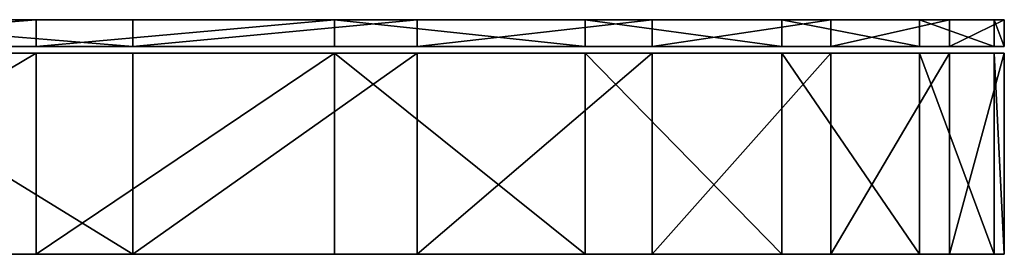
# Model space of a CAD drawing. Header units: millimetres. Extents: x 0 to 150, y 0 to 35.
# Tile 6 of 6: x 120 to 150, y 0 to 7. Entities that reach past the tile are written whole.
import ezdxf

# ---------------------------------------------------------------- set-up
doc = ezdxf.new("R2010")
doc.units = ezdxf.units.MM
doc.header["$LTSCALE"] = 25.4
doc.layers.get('0').update_dxf_attribs({"true_color": 0xff5454})

# ---------------------------------------------------------------- blocks, each defined once
blk = doc.blocks.new('RING-LED-WOOD-S-10280.STL')
at = {"color": 250, "true_color": 0x262626}
mesh = blk.add_polyface(dxfattribs=at)
corners = [(96.17, -28, -74.205), (120.229, -28, -73.835), (108.214, -28, -74.991), (84.408, -28, -71.498), (131.902, -28, -70.766), (73.232, -28, -66.938), (142.932, -28, -65.864), (62.932, -28, -60.645), (153.033, -28, -59.257), (53.776, -28, -52.782), (161.943, -28, -51.115), (45.999, -28, -43.551), (169.432, -28, -41.649), (39.803, -28, -33.192), (175.305, -28, -31.104), (35.35, -28, -21.974), (179.411, -28, -19.754), (32.754, -28, -10.186), (181.642, -28, -7.892), (32.082, -28, 1.865), (181.943, -28, 4.174), (33.352, -28, 13.868), (180.303, -28, 16.132), (36.531, -28, 25.512), (176.767, -28, 27.673), (41.537, -28, 36.495), (171.425, -28, 38.496), (48.239, -28, 46.533), (164.416, -28, 48.323), (52.175, -28, 51.115), (155.922, -28, 56.898), (56.466, -28, 55.365), (66.002, -28, 62.764), (146.162, -28, 63.999), (76.602, -28, 68.537), (135.39, -28, 69.443), (87.99, -28, 72.535), (123.883, -28, 73.089), (99.873, -28, 74.655), (111.941, -28, 74.841)]
mesh.append_faces([[corners[k] for k in face] for face in [(0, 1, 2), (37, 38, 39)]], dxfattribs={"vtx0": -1, "color": 250})
mesh.append_faces([[corners[k] for k in face] for face in [(1, 3, 4), (4, 5, 6), (6, 7, 8), (8, 9, 10), (10, 11, 12), (12, 13, 14), (14, 15, 16), (16, 17, 18), (18, 19, 20), (20, 21, 22), (22, 23, 24), (24, 25, 26), (26, 27, 28), (28, 29, 30), (30, 32, 33), (33, 34, 35), (35, 36, 37)]], dxfattribs={"vtx0": -1, "vtx1": -1, "color": 250})
mesh.append_faces([[corners[k] for k in face] for face in [(1, 0, 3), (4, 3, 5), (6, 5, 7), (8, 7, 9), (10, 9, 11), (12, 11, 13), (14, 13, 15), (16, 15, 17), (18, 17, 19), (20, 19, 21), (22, 21, 23), (24, 23, 25), (26, 25, 27), (28, 27, 29), (30, 29, 31), (30, 31, 32), (33, 32, 34), (35, 34, 36), (37, 36, 38)]], dxfattribs={"vtx0": -1, "vtx2": -1, "color": 250})
mesh = blk.add_polyface(dxfattribs=at)
corners = [(153.033, -28, -59.257), (142.932, -28.8, -65.864), (142.932, -28, -65.864), (153.033, -28.8, -59.257)]
mesh.append_faces([[corners[k] for k in face] for face in [(0, 1, 2), (1, 0, 3)]], dxfattribs={"vtx0": -1, "color": 250})
mesh = blk.add_polyface(dxfattribs=at)
corners = [(155.922, -28.8, 56.898), (146.162, -28, 63.999), (146.162, -28.8, 63.999), (155.922, -28, 56.898)]
mesh.append_faces([[corners[k] for k in face] for face in [(0, 1, 2), (1, 0, 3)]], dxfattribs={"vtx0": -1, "color": 250})
mesh = blk.add_polyface(dxfattribs=at)
corners = [(161.943, -28, -51.115), (153.033, -28.8, -59.257), (153.033, -28, -59.257), (161.943, -28.8, -51.115)]
mesh.append_faces([[corners[k] for k in face] for face in [(0, 1, 2), (1, 0, 3)]], dxfattribs={"vtx0": -1, "color": 250})
mesh = blk.add_polyface(dxfattribs=at)
corners = [(164.416, -28, 48.323), (155.922, -28.8, 56.898), (164.416, -28.8, 48.323), (155.922, -28, 56.898)]
mesh.append_faces([[corners[k] for k in face] for face in [(0, 1, 2), (1, 0, 3)]], dxfattribs={"vtx0": -1, "color": 250})
mesh = blk.add_polyface(dxfattribs=at)
corners = [(161.943, -28, -51.115), (169.432, -28.8, -41.649), (161.943, -28.8, -51.115), (169.432, -28, -41.649)]
mesh.append_faces([[corners[k] for k in face] for face in [(0, 1, 2), (1, 0, 3)]], dxfattribs={"vtx0": -1, "color": 250})
mesh = blk.add_polyface(dxfattribs=at)
corners = [(171.425, -28, 38.496), (164.416, -28.8, 48.323), (171.425, -28.8, 38.496), (164.416, -28, 48.323)]
mesh.append_faces([[corners[k] for k in face] for face in [(0, 1, 2), (1, 0, 3)]], dxfattribs={"vtx0": -1, "color": 250})
mesh = blk.add_polyface(dxfattribs=at)
corners = [(169.432, -28, -41.649), (175.305, -28.8, -31.104), (169.432, -28.8, -41.649), (175.305, -28, -31.104)]
mesh.append_faces([[corners[k] for k in face] for face in [(0, 1, 2), (1, 0, 3)]], dxfattribs={"vtx0": -1, "color": 250})
mesh = blk.add_polyface(dxfattribs=at)
corners = [(176.767, -28, 27.673), (171.425, -28.8, 38.496), (176.767, -28.8, 27.673), (171.425, -28, 38.496)]
mesh.append_faces([[corners[k] for k in face] for face in [(0, 1, 2), (1, 0, 3)]], dxfattribs={"vtx0": -1, "color": 250})
mesh = blk.add_polyface(dxfattribs=at)
corners = [(175.305, -28, -31.104), (179.411, -28.8, -19.754), (175.305, -28.8, -31.104), (179.411, -28, -19.754)]
mesh.append_faces([[corners[k] for k in face] for face in [(0, 1, 2), (1, 0, 3)]], dxfattribs={"vtx0": -1, "color": 250})
mesh = blk.add_polyface(dxfattribs=at)
corners = [(180.303, -28, 16.132), (176.767, -28.8, 27.673), (180.303, -28.8, 16.132), (176.767, -28, 27.673)]
mesh.append_faces([[corners[k] for k in face] for face in [(0, 1, 2), (1, 0, 3)]], dxfattribs={"vtx0": -1, "color": 250})
mesh = blk.add_polyface(dxfattribs=at)
corners = [(179.411, -28, -19.754), (181.642, -28.8, -7.892), (179.411, -28.8, -19.754), (181.642, -28, -7.892)]
mesh.append_faces([[corners[k] for k in face] for face in [(0, 1, 2), (1, 0, 3)]], dxfattribs={"vtx0": -1, "color": 250})
mesh = blk.add_polyface(dxfattribs=at)
corners = [(181.943, -28, 4.174), (180.303, -28.8, 16.132), (181.943, -28.8, 4.174), (180.303, -28, 16.132)]
mesh.append_faces([[corners[k] for k in face] for face in [(0, 1, 2), (1, 0, 3)]], dxfattribs={"vtx0": -1, "color": 250})
mesh = blk.add_polyface(dxfattribs=at)
corners = [(181.642, -28, -7.892), (181.943, -28.8, 4.174), (181.642, -28.8, -7.892), (181.943, -28, 4.174)]
mesh.append_faces([[corners[k] for k in face] for face in [(0, 1, 2), (1, 0, 3)]], dxfattribs={"vtx0": -1, "color": 250})
mesh = blk.add_polyface(dxfattribs=at)
corners = [(120.229, -28.8, -73.835), (96.17, -28.8, -74.205), (108.214, -28.8, -74.991), (84.408, -28.8, -71.498), (131.902, -28.8, -70.766), (73.232, -28.8, -66.938), (142.932, -28.8, -65.864), (62.932, -28.8, -60.645), (153.033, -28.8, -59.257), (53.776, -28.8, -52.782), (161.943, -28.8, -51.115), (45.999, -28.8, -43.551), (169.432, -28.8, -41.649), (39.803, -28.8, -33.192), (175.305, -28.8, -31.104), (35.35, -28.8, -21.974), (179.411, -28.8, -19.754), (32.754, -28.8, -10.186), (181.642, -28.8, -7.892), (32.082, -28.8, 1.865), (181.943, -28.8, 4.174), (33.352, -28.8, 13.868), (180.303, -28.8, 16.132), (36.531, -28.8, 25.512), (176.767, -28.8, 27.673), (41.537, -28.8, 36.495), (171.425, -28.8, 38.496), (48.239, -28.8, 46.533), (164.416, -28.8, 48.323), (52.175, -28.8, 51.115), (155.922, -28.8, 56.898), (56.466, -28.8, 55.365), (66.002, -28.8, 62.764), (146.162, -28.8, 63.999), (76.602, -28.8, 68.537), (135.39, -28.8, 69.443), (87.99, -28.8, 72.535), (123.883, -28.8, 73.089), (99.873, -28.8, 74.655), (111.941, -28.8, 74.841)]
mesh.append_faces([[corners[k] for k in face] for face in [(0, 1, 2), (38, 37, 39)]], dxfattribs={"vtx0": -1, "color": 250})
mesh.append_faces([[corners[k] for k in face] for face in [(1, 0, 3), (3, 4, 5), (5, 6, 7), (7, 8, 9), (9, 10, 11), (11, 12, 13), (13, 14, 15), (15, 16, 17), (17, 18, 19), (19, 20, 21), (21, 22, 23), (23, 24, 25), (25, 26, 27), (27, 28, 29), (29, 30, 31), (31, 30, 32), (32, 33, 34), (34, 35, 36), (36, 37, 38)]], dxfattribs={"vtx0": -1, "vtx1": -1, "color": 250})
mesh.append_faces([[corners[k] for k in face] for face in [(3, 0, 4), (5, 4, 6), (7, 6, 8), (9, 8, 10), (11, 10, 12), (13, 12, 14), (15, 14, 16), (17, 16, 18), (19, 18, 20), (21, 20, 22), (23, 22, 24), (25, 24, 26), (27, 26, 28), (29, 28, 30), (32, 30, 33), (34, 33, 35), (36, 35, 37)]], dxfattribs={"vtx0": -1, "vtx2": -1, "color": 250})
at = {"color": 0}
mesh = blk.add_polyface(dxfattribs=at)
corners = [(96.17, -29, -74.205), (120.229, -29, -73.835), (108.214, -29, -74.991), (84.408, -29, -71.498), (131.902, -29, -70.766), (73.232, -29, -66.938), (142.932, -29, -65.864), (62.932, -29, -60.645), (153.033, -29, -59.257), (53.776, -29, -52.782), (161.943, -29, -51.115), (45.999, -29, -43.551), (169.432, -29, -41.649), (39.803, -29, -33.192), (175.305, -29, -31.104), (35.35, -29, -21.974), (179.411, -29, -19.754), (32.754, -29, -10.186), (181.642, -29, -7.892), (32.082, -29, 1.865), (181.943, -29, 4.174), (33.352, -29, 13.868), (180.303, -29, 16.132), (36.531, -29, 25.512), (176.767, -29, 27.673), (41.537, -29, 36.495), (171.425, -29, 38.496), (48.239, -29, 46.533), (164.416, -29, 48.323), (52.175, -29, 51.115), (155.922, -29, 56.898), (56.466, -29, 55.365), (66.002, -29, 62.764), (146.162, -29, 63.999), (76.602, -29, 68.537), (135.39, -29, 69.443), (87.99, -29, 72.535), (123.883, -29, 73.089), (99.873, -29, 74.655), (111.941, -29, 74.841)]
mesh.append_faces([[corners[k] for k in face] for face in [(0, 1, 2), (37, 38, 39)]], dxfattribs={"vtx0": -1, "color": 0})
mesh.append_faces([[corners[k] for k in face] for face in [(1, 3, 4), (4, 5, 6), (6, 7, 8), (8, 9, 10), (10, 11, 12), (12, 13, 14), (14, 15, 16), (16, 17, 18), (18, 19, 20), (20, 21, 22), (22, 23, 24), (24, 25, 26), (26, 27, 28), (28, 29, 30), (30, 32, 33), (33, 34, 35), (35, 36, 37)]], dxfattribs={"vtx0": -1, "vtx1": -1, "color": 0})
mesh.append_faces([[corners[k] for k in face] for face in [(1, 0, 3), (4, 3, 5), (6, 5, 7), (8, 7, 9), (10, 9, 11), (12, 11, 13), (14, 13, 15), (16, 15, 17), (18, 17, 19), (20, 19, 21), (22, 21, 23), (24, 23, 25), (26, 25, 27), (28, 27, 29), (30, 29, 31), (30, 31, 32), (33, 32, 34), (35, 34, 36), (37, 36, 38)]], dxfattribs={"vtx0": -1, "vtx2": -1, "color": 0})
at = {"color": 29, "true_color": 0x40301e}
mesh = blk.add_polyface(dxfattribs=at)
corners = [(153.033, -29, -59.257), (142.932, -35, -65.864), (142.932, -29, -65.864), (153.033, -35, -59.257)]
mesh.append_faces([[corners[k] for k in face] for face in [(0, 1, 2), (1, 0, 3)]], dxfattribs={"vtx0": -1, "color": 29})
mesh = blk.add_polyface(dxfattribs=at)
corners = [(155.922, -35, 56.898), (146.162, -29, 63.999), (146.162, -35, 63.999), (155.922, -29, 56.898)]
mesh.append_faces([[corners[k] for k in face] for face in [(0, 1, 2), (1, 0, 3)]], dxfattribs={"vtx0": -1, "color": 29})
mesh = blk.add_polyface(dxfattribs=at)
corners = [(161.943, -29, -51.115), (153.033, -35, -59.257), (153.033, -29, -59.257), (161.943, -35, -51.115)]
mesh.append_faces([[corners[k] for k in face] for face in [(0, 1, 2), (1, 0, 3)]], dxfattribs={"vtx0": -1, "color": 29})
mesh = blk.add_polyface(dxfattribs=at)
corners = [(164.416, -29, 48.323), (155.922, -35, 56.898), (164.416, -35, 48.323), (155.922, -29, 56.898)]
mesh.append_faces([[corners[k] for k in face] for face in [(0, 1, 2), (1, 0, 3)]], dxfattribs={"vtx0": -1, "color": 29})
mesh = blk.add_polyface(dxfattribs=at)
corners = [(161.943, -29, -51.115), (169.432, -35, -41.649), (161.943, -35, -51.115), (169.432, -29, -41.649)]
mesh.append_faces([[corners[k] for k in face] for face in [(0, 1, 2), (1, 0, 3)]], dxfattribs={"vtx0": -1, "color": 29})
mesh = blk.add_polyface(dxfattribs=at)
corners = [(171.425, -29, 38.496), (164.416, -35, 48.323), (171.425, -35, 38.496), (164.416, -29, 48.323)]
mesh.append_faces([[corners[k] for k in face] for face in [(0, 1, 2), (1, 0, 3)]], dxfattribs={"vtx0": -1, "color": 29})
mesh = blk.add_polyface(dxfattribs=at)
corners = [(169.432, -29, -41.649), (175.305, -35, -31.104), (169.432, -35, -41.649), (175.305, -29, -31.104)]
mesh.append_faces([[corners[k] for k in face] for face in [(0, 1, 2), (1, 0, 3)]], dxfattribs={"vtx0": -1, "color": 29})
mesh = blk.add_polyface(dxfattribs=at)
corners = [(176.767, -29, 27.673), (171.425, -35, 38.496), (176.767, -35, 27.673), (171.425, -29, 38.496)]
mesh.append_faces([[corners[k] for k in face] for face in [(0, 1, 2), (1, 0, 3)]], dxfattribs={"vtx0": -1, "color": 29})
mesh = blk.add_polyface(dxfattribs=at)
corners = [(175.305, -29, -31.104), (179.411, -35, -19.754), (175.305, -35, -31.104), (179.411, -29, -19.754)]
mesh.append_faces([[corners[k] for k in face] for face in [(0, 1, 2), (1, 0, 3)]], dxfattribs={"vtx0": -1, "color": 29})
mesh = blk.add_polyface(dxfattribs=at)
corners = [(180.303, -29, 16.132), (176.767, -35, 27.673), (180.303, -35, 16.132), (176.767, -29, 27.673)]
mesh.append_faces([[corners[k] for k in face] for face in [(0, 1, 2), (1, 0, 3)]], dxfattribs={"vtx0": -1, "color": 29})
mesh = blk.add_polyface(dxfattribs=at)
corners = [(179.411, -29, -19.754), (181.642, -35, -7.892), (179.411, -35, -19.754), (181.642, -29, -7.892)]
mesh.append_faces([[corners[k] for k in face] for face in [(0, 1, 2), (1, 0, 3)]], dxfattribs={"vtx0": -1, "color": 29})
mesh = blk.add_polyface(dxfattribs=at)
corners = [(181.943, -29, 4.174), (180.303, -35, 16.132), (181.943, -35, 4.174), (180.303, -29, 16.132)]
mesh.append_faces([[corners[k] for k in face] for face in [(0, 1, 2), (1, 0, 3)]], dxfattribs={"vtx0": -1, "color": 29})
mesh = blk.add_polyface(dxfattribs=at)
corners = [(181.642, -29, -7.892), (181.943, -35, 4.174), (181.642, -35, -7.892), (181.943, -29, 4.174)]
mesh.append_faces([[corners[k] for k in face] for face in [(0, 1, 2), (1, 0, 3)]], dxfattribs={"vtx0": -1, "color": 29})
at = {"color": 253, "true_color": 0xc1b094}
mesh = blk.add_polyface(dxfattribs=at)
corners = [(120.229, -35, -73.835), (96.17, -35, -74.205), (108.214, -35, -74.991), (84.408, -35, -71.498), (131.902, -35, -70.766), (73.232, -35, -66.938), (142.932, -35, -65.864), (62.932, -35, -60.645), (153.033, -35, -59.257), (53.776, -35, -52.782), (161.943, -35, -51.115), (45.999, -35, -43.551), (169.432, -35, -41.649), (39.803, -35, -33.192), (175.305, -35, -31.104), (35.35, -35, -21.974), (179.411, -35, -19.754), (32.754, -35, -10.186), (181.642, -35, -7.892), (32.082, -35, 1.865), (181.943, -35, 4.174), (33.352, -35, 13.868), (180.303, -35, 16.132), (36.531, -35, 25.512), (176.767, -35, 27.673), (41.537, -35, 36.495), (171.425, -35, 38.496), (48.239, -35, 46.533), (164.416, -35, 48.323), (52.175, -35, 51.115), (155.922, -35, 56.898), (56.466, -35, 55.365), (66.002, -35, 62.764), (146.162, -35, 63.999), (76.602, -35, 68.537), (135.39, -35, 69.443), (87.99, -35, 72.535), (123.883, -35, 73.089), (99.873, -35, 74.655), (111.941, -35, 74.841)]
mesh.append_faces([[corners[k] for k in face] for face in [(0, 1, 2), (38, 37, 39)]], dxfattribs={"vtx0": -1, "color": 253})
mesh.append_faces([[corners[k] for k in face] for face in [(1, 0, 3), (3, 4, 5), (5, 6, 7), (7, 8, 9), (9, 10, 11), (11, 12, 13), (13, 14, 15), (15, 16, 17), (17, 18, 19), (19, 20, 21), (21, 22, 23), (23, 24, 25), (25, 26, 27), (27, 28, 29), (29, 30, 31), (31, 30, 32), (32, 33, 34), (34, 35, 36), (36, 37, 38)]], dxfattribs={"vtx0": -1, "vtx1": -1, "color": 253})
mesh.append_faces([[corners[k] for k in face] for face in [(3, 0, 4), (5, 4, 6), (7, 6, 8), (9, 8, 10), (11, 10, 12), (13, 12, 14), (15, 14, 16), (17, 16, 18), (19, 18, 20), (21, 20, 22), (23, 22, 24), (25, 24, 26), (27, 26, 28), (29, 28, 30), (32, 30, 33), (34, 33, 35), (36, 35, 37)]], dxfattribs={"vtx0": -1, "vtx2": -1, "color": 253})

msp = doc.modelspace()

# ---------------------------------------------------------------- block references
at = {"color": 0}
msp.add_blockref('RING-LED-WOOD-S-10280.STL', (-32.082, 35, 74.991), dxfattribs=at)

doc.saveas('drawing.dxf')
